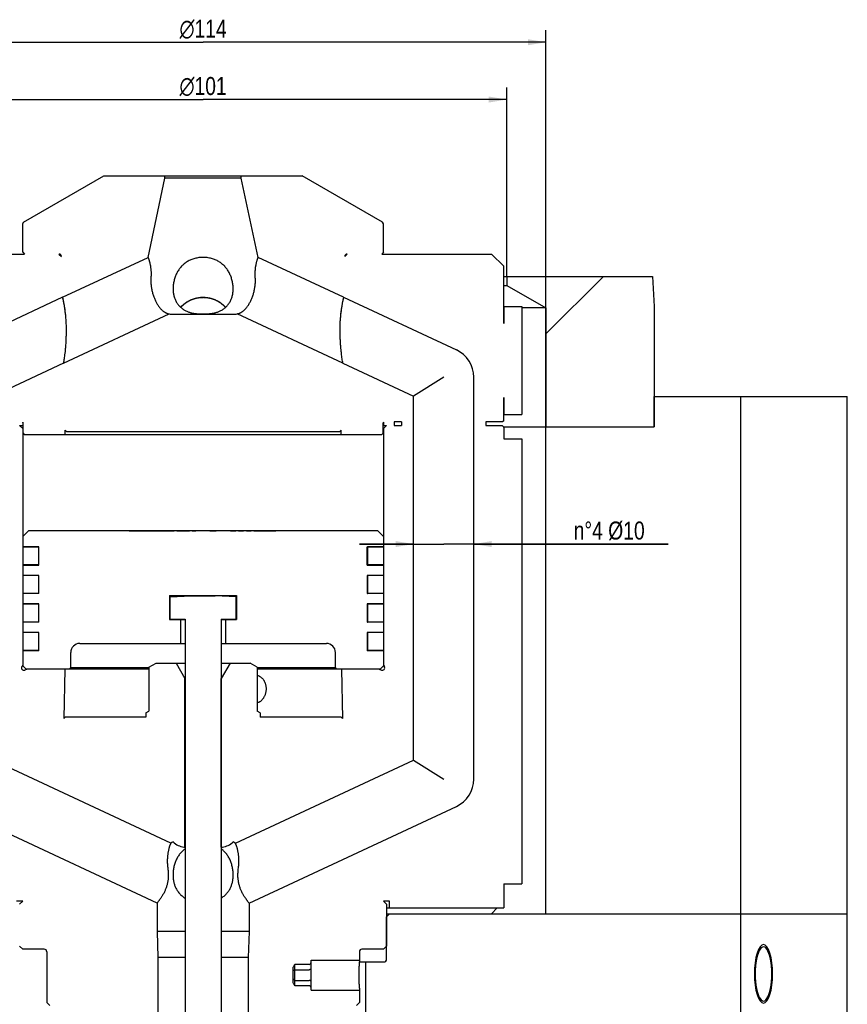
# Model space of a CAD drawing. Extents: x 0 to 1189, y 0 to 841.
# Tile 59 of 84: x 343 to 481, y 527 to 690. Entities that reach past the tile are written whole.
import ezdxf

# ---------------------------------------------------------------- set-up
doc = ezdxf.new("R2010")
doc.units = 0
doc.header["$LTSCALE"] = 65.395
doc.layers.get('0').update_dxf_attribs({"linetype": 'CONTINUOUS'})
for name, color, linetype in [('MG46101_3B_G_55_R000_JG_BL13', 7, 'CONTINUOUS'), ('MG46_3B_AC_WEB_BL12', 7, 'CONTINUOUS'), ('MG46_3B_PPU_WEB_BL11', 7, 'CONTINUOUS'), ('MG46_3B_PSUP_WEB_BL14', 7, 'CONTINUOUS')]:
    doc.layers.add(name, color=color, linetype=linetype)
doc.styles.get("Standard").update_dxf_attribs({"font": 'txt', "width": 0.8})
doc.styles.add('TEXTSTYLE_1', font='gdt', dxfattribs={"width": 0.8})
doc.dimstyles.new('DIMSTYLE_2', dxfattribs={"dimtxt": 3, "dimasz": 3, "dimexe": 2, "dimexo": 0, "dimgap": 0.75, "dimtad": 1, "dimtxsty": 'STANDARD', "dimblk": '_ARROW_FILLED', "dimblk1": '_ARROW_FILLED', "dimblk2": '_ARROW_FILLED', "dimcen": 0.09, "dimazin": 3, "dimtp": 0.3, "dimtm": 0.3, "dimtfac": 1, "dimtofl": 0, "dimtmove": 0, "dimatfit": 3, "dimtolj": 1})
doc.dimstyles.new('DIMSTYLE_4', dxfattribs={"dimtxt": 3, "dimasz": 3, "dimexe": 2, "dimexo": 0, "dimgap": 0.75, "dimtad": 1, "dimtxsty": 'STANDARD', "dimblk": '_ARROW_FILLED', "dimblk1": '_ARROW_FILLED', "dimblk2": '_ARROW_FILLED', "dimcen": 0.09, "dimazin": 3, "dimtp": 0.2, "dimtm": 0.2, "dimtfac": 1, "dimtofl": 0, "dimtmove": 0, "dimatfit": 3, "dimtolj": 1})

# ---------------------------------------------------------------- blocks, each defined once
blk = doc.blocks.new('_ARROW_FILLED')
at = {"color": 0, "linetype": 'BYBLOCK'}
blk.add_solid([(0, 0), (-1, 0.167), (-1, -0.167)], dxfattribs=at)
blk = doc.blocks.new('*D3')
at = {"color": 2, "linetype": 'CONTINUOUS'}
for p, q in [((316.9, 622.65), (316.9, 688.58)), ((430.9, 622.65), (430.9, 688.58)), ((316.9, 686.58), (373.9, 686.58)), ((430.9, 686.58), (373.9, 686.58))]:
    blk.add_line(p, q, dxfattribs=at)
at = {"color": 2, "linetype": 'CONTINUOUS', "xscale": 3, "yscale": 3, "zscale": 3, "rotation": 180}
blk.add_blockref('_ARROW_FILLED', (316.9, 686.58), dxfattribs=at)
at = {"color": 2, "linetype": 'CONTINUOUS', "xscale": 3, "yscale": 3, "zscale": 3}
blk.add_blockref('_ARROW_FILLED', (430.9, 686.58), dxfattribs=at)
at = {"color": 2, "linetype": 'CONTINUOUS', "insert": (373.9, 690.33), "char_height": 3, "width": 14.6786, "attachment_point": 2, "style": 'TEXTSTYLE_1'}
blk.add_mtext('{\\Fgdt;n}\\Ftxt;114', dxfattribs=at)
blk = doc.blocks.new('*D6')
at = {"color": 2, "linetype": 'CONTINUOUS'}
for p, q in [((323.4, 647.65), (323.4, 679.05)), ((424.4, 647.65), (424.4, 679.05)), ((323.4, 677.05), (373.9, 677.05)), ((424.4, 677.05), (373.9, 677.05))]:
    blk.add_line(p, q, dxfattribs=at)
at = {"color": 2, "linetype": 'CONTINUOUS', "xscale": 3, "yscale": 3, "zscale": 3, "rotation": 180}
blk.add_blockref('_ARROW_FILLED', (323.4, 677.05), dxfattribs=at)
at = {"color": 2, "linetype": 'CONTINUOUS', "xscale": 3, "yscale": 3, "zscale": 3}
blk.add_blockref('_ARROW_FILLED', (424.4, 677.05), dxfattribs=at)
at = {"color": 2, "linetype": 'CONTINUOUS', "insert": (373.9, 680.8), "char_height": 3, "width": 14.6786, "attachment_point": 2, "style": 'TEXTSTYLE_1'}
blk.add_mtext('{\\Fgdt;n}\\Ftxt;101', dxfattribs=at)
blk = doc.blocks.new('*D22')
at = {"color": 2, "linetype": 'CONTINUOUS'}
for p, q in [((408.9, 603.13), (399.9, 603.13)), ((399.9, 603.13), (413.9, 603.13)), ((451.24, 603.13), (413.9, 603.13)), ((418.9, 603.13), (451.24, 603.13))]:
    blk.add_line(p, q, dxfattribs=at)
at = {"color": 2, "linetype": 'CONTINUOUS', "xscale": 3, "yscale": 3, "zscale": 3}
blk.add_blockref('_ARROW_FILLED', (408.9, 603.13), dxfattribs=at)
at = {"color": 2, "linetype": 'CONTINUOUS', "xscale": 3, "yscale": 3, "zscale": 3, "rotation": 180}
blk.add_blockref('_ARROW_FILLED', (418.9, 603.13), dxfattribs=at)
at = {"color": 2, "linetype": 'CONTINUOUS', "insert": (435.51, 606.88), "char_height": 3, "width": 23.5929, "attachment_point": 1}
blk.add_mtext('n°4 Ø10', dxfattribs=at)
blk = doc.blocks.new('MG46_3B_PPU_WEB_BL11', base_point=(604.15, 524.71))
at = {"layer": 'MG46_3B_PPU_WEB_BL11', "color": 7, "linetype": 'CONTINUOUS'}
for p, q in [((404.4, 541.65), (481.01, 541.65)), ((404.4, 541.15), (404.91, 541.65)), ((404.4, 534.15), (404.4, 541.15)), ((463.28, 522.65), (463.28, 541.65)), ((481.01, 440.65), (481.01, 541.65)), ((399.88, 533.65), (403.9, 533.65)), ((400.9, 533.65), (400.9, 522.15))]:
    blk.add_line(p, q, dxfattribs=at)
at = {"layer": 'MG46_3B_PPU_WEB_BL11', "color": 2, "linetype": 'CONTINUOUS'}
for points in [[(468.58, 531.65), (468.55, 532.6), (468.46, 533.51), (468.33, 534.35), (468.14, 535.09), (467.91, 535.7), (467.65, 536.14), (467.37, 536.42), (467.07, 536.52), (466.78, 536.43), (466.5, 536.15), (466.24, 535.71), (466.01, 535.09), (465.82, 534.36), (465.69, 533.52), (465.6, 532.62), (465.57, 531.65)], [(465.57, 531.65), (465.6, 530.71), (465.68, 529.8), (465.82, 528.96), (466.01, 528.21), (466.24, 527.61), (466.5, 527.16), (466.78, 526.89), (467.07, 526.79), (467.37, 526.88), (467.65, 527.16), (467.91, 527.6), (468.14, 528.21), (468.32, 528.95), (468.46, 529.78), (468.55, 530.69), (468.58, 531.65)]]:
    blk.add_lwpolyline(points, dxfattribs=at)
at = {"layer": 'MG46_3B_PPU_WEB_BL11', "color": 7, "linetype": 'CONTINUOUS'}
for points in [[(467.07, 536.15), (466.88, 536.11), (466.68, 535.97), (466.5, 535.75), (466.32, 535.44), (466.16, 535.06), (466.02, 534.6), (465.9, 534.09), (465.81, 533.52), (465.74, 532.92), (465.7, 532.3), (465.68, 531.65)], [(468.46, 531.65), (468.45, 532.3), (468.41, 532.92), (468.34, 533.52), (468.24, 534.09), (468.12, 534.6), (467.98, 535.06), (467.82, 535.44), (467.65, 535.75), (467.46, 535.97), (467.27, 536.11), (467.07, 536.15)], [(465.68, 531.65), (465.7, 531.01), (465.74, 530.39), (465.81, 529.79), (465.9, 529.22), (466.02, 528.71), (466.16, 528.25), (466.32, 527.87), (466.5, 527.56), (466.68, 527.34), (466.88, 527.2), (467.07, 527.15)], [(467.07, 527.15), (467.27, 527.2), (467.46, 527.34), (467.65, 527.56), (467.82, 527.87), (467.98, 528.25), (468.12, 528.71), (468.24, 529.22), (468.34, 529.79), (468.41, 530.39), (468.45, 531.01), (468.46, 531.65)]]:
    blk.add_lwpolyline(points, dxfattribs=at)
blk.add_arc((403.9, 534.15), 0.5, 270, 360, dxfattribs=at)
blk = doc.blocks.new('MG46_3B_AC_WEB_BL12', base_point=(604.05, 493.06))
at = {"layer": 'MG46_3B_AC_WEB_BL12', "color": 7, "linetype": 'CONTINUOUS'}
for p, q in [((423.88, 647.65), (448.64, 647.65)), ((424.4, 647.65), (424.4, 646.15)), ((448.64, 647.65), (448.9, 642.65)), ((423.88, 646.15), (424.4, 646.15)), ((424.4, 646.15), (430.9, 642.4)), ((430.76, 642.4), (426.9, 642.4)), ((430.9, 642.4), (430.9, 622.65)), ((448.9, 642.65), (448.9, 622.65)), ((423.8, 622.65), (448.9, 622.65))]:
    blk.add_line(p, q, dxfattribs=at)
at = {"layer": 'MG46_3B_AC_WEB_BL12', "color": 2, "linetype": 'CONTINUOUS'}
blk.add_line((440.45, 647.65), (430.9, 638.11), dxfattribs=at)
blk = doc.blocks.new('MG46101_3B_G_55_R000_JG_BL13', base_point=(605.63, 512.66))
at = {"layer": 'MG46101_3B_G_55_R000_JG_BL13', "color": 7, "linetype": 'CONTINUOUS'}
for p, q in [((344.05, 656.64), (357.41, 664.35)), ((357.41, 664.35), (390.39, 664.35)), ((364.76, 650.81), (367.55, 663.95)), ((367.55, 663.95), (367.55, 664.35)), ((380.25, 663.95), (367.55, 663.95)), ((380.25, 663.95), (380.25, 664.35)), ((383.05, 650.81), (380.25, 663.95)), ((403.75, 656.64), (390.39, 664.35)), ((343.9, 656.38), (344.05, 656.64)), ((403.9, 656.38), (403.75, 656.64)), ((343.9, 651.65), (343.9, 656.38)), ((403.9, 651.65), (403.9, 656.38)), ((343.9, 651.65), (344.2, 651.35)), ((403.9, 651.65), (403.6, 651.35)), ((325.93, 651.35), (344.2, 651.35)), ((349.93, 651.35), (350.36, 650.93)), ((349.93, 651.35), (349.96, 651.35)), ((350.36, 650.93), (350.36, 650.96)), ((350.55, 644.18), (364.76, 650.81)), ((364.76, 650.8), (364.78, 650.76)), ((383, 650.67), (383.02, 650.74)), ((383.05, 650.8), (383.05, 650.81)), ((397.25, 644.18), (383.05, 650.81)), ((397.88, 651.35), (397.44, 650.93)), ((397.44, 650.93), (397.44, 650.96)), ((397.84, 651.35), (397.88, 651.35)), ((403.6, 651.35), (421.88, 651.35)), ((423.88, 649.35), (421.88, 651.35)), ((423.88, 639.81), (423.88, 649.35)), ((350.55, 644.17), (331.79, 635.41)), ((350.55, 644.17), (350.55, 644.18)), ((350.58, 644.06), (350.55, 644.16)), ((350.61, 643.93), (350.58, 644.07)), ((350.6, 643.95), (350.58, 644.06)), ((350.63, 643.84), (350.6, 643.95)), ((350.64, 643.81), (350.61, 643.93)), ((350.65, 643.73), (350.63, 643.84)), ((350.67, 643.66), (350.64, 643.81)), ((350.68, 643.61), (350.65, 643.73)), ((350.71, 643.49), (350.67, 643.66)), ((350.7, 643.5), (350.68, 643.61)), ((350.72, 643.38), (350.7, 643.5)), ((397.12, 643.58), (397.08, 643.39)), ((397.1, 643.47), (397.08, 643.35)), ((397.12, 643.58), (397.1, 643.47)), ((397.15, 643.73), (397.12, 643.58)), ((397.15, 643.71), (397.12, 643.58)), ((397.18, 643.87), (397.15, 643.73)), ((397.17, 643.82), (397.15, 643.71)), ((397.2, 643.93), (397.17, 643.82)), ((397.21, 643.98), (397.18, 643.87)), ((397.22, 644.05), (397.2, 643.93)), ((397.23, 644.07), (397.21, 643.98)), ((397.25, 644.17), (397.22, 644.05)), ((397.25, 644.17), (397.25, 644.18)), ((397.25, 644.17), (416.02, 635.41)), ((350.75, 643.26), (350.72, 643.38)), ((350.77, 643.12), (350.75, 643.26)), ((350.79, 643.02), (350.77, 643.12)), ((350.81, 642.9), (350.79, 643.02)), ((350.83, 642.79), (350.81, 642.9)), ((350.85, 642.67), (350.83, 642.79)), ((350.87, 642.54), (350.85, 642.67)), ((350.89, 642.41), (350.87, 642.54)), ((350.91, 642.28), (350.89, 642.41)), ((350.94, 642.14), (350.91, 642.28)), ((350.96, 642), (350.94, 642.14)), ((350.97, 641.85), (350.96, 642)), ((350.99, 641.71), (350.97, 641.85)), ((396.84, 641.95), (396.82, 641.81)), ((396.86, 642.09), (396.84, 641.95)), ((396.88, 642.23), (396.86, 642.09)), ((396.9, 642.37), (396.88, 642.23)), ((396.93, 642.5), (396.9, 642.37)), ((396.95, 642.63), (396.93, 642.5)), ((396.97, 642.75), (396.95, 642.63)), ((396.99, 642.87), (396.97, 642.75)), ((397.01, 642.98), (396.99, 642.87)), ((397.03, 643.09), (397.01, 642.98)), ((397.05, 643.22), (397.03, 643.09)), ((397.08, 643.39), (397.04, 643.19)), ((397.08, 643.35), (397.05, 643.22)), ((423.88, 642.65), (426.9, 642.65)), ((423.9, 642.65), (423.9, 639.81)), ((426.9, 642.65), (426.9, 624.65)), ((350.67, 633.2), (368.25, 641.4)), ((351.01, 641.55), (350.99, 641.71)), ((351.05, 641.18), (351.04, 641.34)), ((351.07, 641.07), (351.05, 641.18)), ((351.08, 640.96), (351.07, 641.07)), ((351.09, 640.79), (351.08, 640.9)), ((351.1, 640.68), (351.09, 640.87)), ((351.12, 640.5), (351.1, 640.7)), ((351.13, 640.27), (351.12, 640.51)), ((351.14, 640.09), (351.13, 640.33)), ((368.25, 641.4), (368.25, 641.4)), ((368.9, 641.35), (378.9, 641.35)), ((397.13, 633.2), (379.56, 641.4)), ((396.71, 640.73), (396.7, 640.62)), ((396.73, 640.96), (396.72, 640.85)), ((396.74, 641.07), (396.73, 640.96)), ((396.75, 641.18), (396.74, 641.07)), ((396.77, 641.34), (396.75, 641.18)), ((396.79, 641.5), (396.77, 641.34)), ((396.81, 641.65), (396.79, 641.5)), ((396.82, 641.81), (396.81, 641.65)), ((351.19, 638.95), (351.11, 638.92)), ((351.16, 639.9), (351.14, 640.14)), ((351.16, 639.72), (351.15, 639.95)), ((351.17, 639.53), (351.16, 639.75)), ((351.18, 639.34), (351.17, 639.56)), ((351.18, 639.4), (351.17, 639.53)), ((351.19, 639.15), (351.18, 639.36)), ((351.19, 638.95), (351.19, 639.16)), ((396.63, 639.4), (396.62, 639.28)), ((396.62, 639.16), (396.62, 638.95)), ((396.69, 638.92), (396.62, 638.95)), ((396.64, 639.75), (396.63, 639.53)), ((396.65, 639.96), (396.64, 639.75)), ((396.64, 639.78), (396.64, 639.65)), ((396.66, 640.15), (396.65, 639.95)), ((423.9, 639.81), (423.88, 639.81)), ((350.76, 633.79), (350.73, 633.57)), ((350.79, 633.96), (350.76, 633.79)), ((350.81, 634.15), (350.79, 633.96)), ((350.84, 634.37), (350.81, 634.15)), ((350.87, 634.61), (350.84, 634.37)), ((350.9, 634.87), (350.87, 634.61)), ((350.94, 635.15), (350.9, 634.87)), ((396.96, 634.37), (396.93, 634.61)), ((396.99, 634.15), (396.96, 634.37)), ((397.02, 633.96), (396.99, 634.15)), ((397.04, 633.79), (397.02, 633.96)), ((397.08, 633.57), (397.04, 633.79)), ((350.67, 633.19), (338.9, 627.7)), ((350.7, 633.37), (350.67, 633.2)), ((350.67, 633.19), (350.67, 633.2)), ((350.73, 633.57), (350.7, 633.37)), ((397.11, 633.37), (397.08, 633.57)), ((397.13, 633.21), (397.11, 633.37)), ((397.13, 633.19), (397.13, 633.2)), ((397.13, 633.19), (408.9, 627.7)), ((413.9, 630.88), (408.9, 627.7)), ((418.9, 564.04), (418.9, 630.88)), ((408.9, 567.22), (408.9, 627.7)), ((423.88, 623.65), (423.88, 627.5)), ((423.88, 627.5), (423.9, 627.5)), ((423.9, 627.5), (423.9, 624.65)), ((423.88, 624.65), (426.9, 624.65)), ((343.4, 622.85), (343.9, 622.35)), ((343.4, 622.85), (343.97, 622.85)), ((343.9, 623.41), (343.9, 622.85)), ((343.9, 622.35), (343.9, 582.99)), ((343.9, 622.35), (343.97, 622.35)), ((343.97, 621.55), (343.97, 623.25)), ((403.83, 621.55), (403.83, 623.25)), ((403.83, 622.85), (404.4, 622.85)), ((403.83, 622.35), (403.9, 622.35)), ((403.9, 623.41), (403.9, 622.85)), ((404.4, 622.85), (403.9, 622.35)), ((403.9, 622.35), (403.9, 582.99)), ((405.65, 623.45), (405.65, 622.85)), ((406.9, 623.45), (405.65, 623.45)), ((405.65, 622.85), (406.9, 622.85)), ((406.9, 623.45), (406.9, 622.85)), ((420.9, 623.45), (420.9, 622.85)), ((423.68, 623.45), (420.9, 623.45)), ((420.9, 622.85), (423.6, 622.85)), ((423.9, 622.55), (423.6, 622.85)), ((423.88, 623.65), (423.68, 623.45)), ((423.9, 622.55), (423.9, 620.65)), ((343.97, 621.55), (344.17, 621.35)), ((344.17, 621.35), (403.63, 621.35)), ((350.95, 621.35), (350.94, 622.08)), ((350.94, 622.08), (351.17, 621.85)), ((351.17, 621.85), (396.64, 621.85)), ((396.87, 622.08), (396.64, 621.85)), ((396.85, 621.35), (396.87, 622.08)), ((403.83, 621.55), (403.63, 621.35)), ((423.9, 620.65), (426.9, 620.65)), ((426.9, 620.65), (426.9, 546.65)), ((344.91, 605.4), (343.91, 604.4)), ((343.91, 604.4), (343.91, 602.67)), ((344.91, 605.4), (402.89, 605.4)), ((361.61, 605.4), (361.61, 605.35)), ((361.61, 605.35), (369.09, 605.35)), ((367.78, 605.4), (367.78, 605.35)), ((369.09, 605.35), (369.09, 605.4)), ((369.54, 605.35), (369.54, 605.4)), ((369.54, 605.35), (371.64, 605.35)), ((369.63, 605.4), (369.63, 605.35)), ((369.75, 605.4), (369.75, 605.35)), ((369.93, 605.4), (369.93, 605.35)), ((370.18, 605.4), (370.18, 605.35)), ((370.49, 605.4), (370.49, 605.35)), ((371.09, 605.4), (371.09, 605.35)), ((371.38, 605.4), (371.38, 605.35)), ((371.58, 605.4), (371.58, 605.35)), ((371.64, 605.35), (371.64, 605.4)), ((372.09, 605.35), (372.09, 605.4)), ((372.09, 605.35), (372.69, 605.35)), ((372.18, 605.4), (372.18, 605.35)), ((372.69, 605.35), (372.69, 605.4)), ((375.01, 605.35), (375.01, 605.4)), ((375.01, 605.35), (376.06, 605.35)), ((375.18, 605.4), (375.18, 605.35)), ((375.45, 605.4), (375.45, 605.35)), ((375.56, 605.4), (375.56, 605.35)), ((375.61, 605.4), (375.61, 605.35)), ((376.06, 605.35), (376.06, 605.4)), ((378.46, 605.35), (378.46, 605.4)), ((378.46, 605.35), (379.36, 605.35)), ((378.52, 605.4), (378.52, 605.35)), ((378.97, 605.4), (378.97, 605.35)), ((379.04, 605.4), (379.04, 605.35)), ((379.36, 605.35), (379.36, 605.4)), ((379.81, 605.35), (379.81, 605.4)), ((379.81, 605.35), (380.61, 605.35)), ((380.02, 605.4), (380.02, 605.35)), ((380.61, 605.35), (380.61, 605.4)), ((381.14, 605.35), (381.14, 605.4)), ((381.14, 605.35), (381.91, 605.35)), ((381.91, 605.35), (381.91, 605.4)), ((382.36, 605.35), (382.36, 605.4)), ((382.36, 605.35), (386, 605.35)), ((382.64, 605.4), (382.64, 605.35)), ((386, 605.35), (386, 605.4)), ((402.89, 605.4), (403.89, 604.4)), ((403.89, 604.4), (403.89, 602.67)), ((343.91, 602.67), (346.6, 602.67)), ((343.91, 602.65), (343.91, 599.66)), ((346.6, 602.65), (343.91, 602.65)), ((346.56, 602.65), (346.56, 599.66)), ((346.6, 599.64), (346.6, 602.67)), ((401.2, 599.64), (401.2, 602.67)), ((401.2, 602.67), (403.89, 602.67)), ((401.2, 602.65), (401.23, 602.65)), ((401.24, 602.65), (401.24, 599.66)), ((403.89, 602.65), (401.24, 602.65)), ((403.89, 602.65), (403.89, 599.66)), ((346.6, 599.66), (343.91, 599.66)), ((343.91, 599.64), (343.91, 597.92)), ((343.91, 599.64), (346.6, 599.64)), ((401.2, 599.66), (401.23, 599.66)), ((401.2, 599.64), (403.89, 599.64)), ((403.89, 599.66), (401.24, 599.66)), ((403.89, 599.64), (403.89, 597.92)), ((346.6, 597.92), (343.91, 597.92)), ((343.91, 597.9), (343.91, 594.91)), ((346.6, 597.9), (343.91, 597.9)), ((346.56, 597.9), (346.56, 594.91)), ((346.6, 594.89), (346.6, 597.92)), ((401.2, 597.92), (401.2, 594.89)), ((403.89, 597.92), (401.2, 597.92)), ((401.2, 597.9), (401.23, 597.9)), ((401.24, 597.9), (401.24, 594.91)), ((403.89, 597.9), (401.24, 597.9)), ((403.89, 597.9), (403.89, 594.91)), ((346.6, 594.91), (343.91, 594.91)), ((343.91, 594.89), (343.91, 593.17)), ((346.6, 594.89), (343.91, 594.89)), ((368.34, 594.6), (368.34, 590.6)), ((368.34, 594.6), (379.47, 594.6)), ((368.4, 594.37), (371.9, 594.55)), ((368.4, 590.65), (368.4, 594.37)), ((371.9, 594.55), (375.9, 594.55)), ((379.4, 594.37), (375.9, 594.55)), ((379.4, 590.65), (379.4, 594.37)), ((379.47, 594.6), (379.47, 590.6)), ((401.2, 594.91), (401.23, 594.91)), ((403.89, 594.89), (401.2, 594.89)), ((403.89, 594.91), (401.24, 594.91)), ((403.89, 594.89), (403.89, 593.17)), ((346.6, 593.17), (343.91, 593.17)), ((343.91, 593.15), (343.91, 590.16)), ((346.6, 593.15), (343.91, 593.15)), ((346.56, 593.15), (346.56, 590.16)), ((346.6, 590.14), (346.6, 593.17)), ((401.2, 593.17), (401.2, 590.14)), ((403.89, 593.17), (401.2, 593.17)), ((401.2, 593.15), (401.23, 593.15)), ((401.24, 593.15), (401.24, 590.16)), ((403.89, 593.15), (401.24, 593.15)), ((403.89, 593.15), (403.89, 590.16)), ((346.6, 590.16), (343.91, 590.16)), ((343.91, 590.14), (343.91, 588.42)), ((346.6, 590.14), (343.91, 590.14)), ((368.34, 590.6), (370.9, 590.6)), ((368.4, 590.65), (370.9, 590.65)), ((370.15, 590.6), (370.15, 586.6)), ((370.9, 590.65), (370.9, 474.55)), ((376.9, 590.65), (376.9, 474.55)), ((376.9, 590.65), (379.4, 590.65)), ((376.9, 590.6), (379.47, 590.6)), ((377.65, 590.6), (377.65, 586.6)), ((401.2, 590.16), (401.23, 590.16)), ((403.89, 590.14), (401.2, 590.14)), ((403.89, 590.16), (401.24, 590.16)), ((403.89, 590.14), (403.89, 588.42)), ((346.6, 588.42), (343.91, 588.42)), ((343.91, 588.4), (343.91, 585.41)), ((346.6, 588.4), (343.91, 588.4)), ((346.56, 588.4), (346.56, 585.41)), ((346.6, 585.39), (346.6, 588.42)), ((401.2, 588.42), (401.2, 585.39)), ((403.89, 588.42), (401.2, 588.42)), ((401.2, 588.4), (401.23, 588.4)), ((401.24, 588.4), (401.24, 585.41)), ((403.89, 588.4), (401.24, 588.4)), ((403.89, 588.4), (403.89, 585.41)), ((353.4, 586.6), (370.9, 586.6)), ((376.9, 586.6), (394.4, 586.6)), ((346.6, 585.41), (343.91, 585.41)), ((343.91, 585.39), (343.91, 582.9)), ((346.6, 585.39), (343.91, 585.39)), ((351.9, 582.6), (351.9, 585.1)), ((395.9, 582.6), (395.9, 585.1)), ((401.2, 585.41), (401.23, 585.41)), ((403.89, 585.39), (401.2, 585.39)), ((403.89, 585.41), (401.24, 585.41)), ((403.89, 585.39), (403.89, 582.9)), ((343.9, 582.99), (343.76, 582.77)), ((343.91, 582.9), (344.41, 582.4)), ((364.9, 582.66), (366.1, 583.35)), ((366.1, 583.35), (370.9, 583.35)), ((369.4, 583.35), (370.88, 580.8)), ((376.9, 583.35), (381.7, 583.35)), ((378.4, 583.35), (376.93, 580.8)), ((382.9, 582.66), (381.7, 583.35)), ((403.89, 582.9), (403.39, 582.4)), ((403.9, 582.99), (404.04, 582.77)), ((344.66, 582.35), (344.26, 582.19)), ((344.41, 582.4), (364.9, 582.4)), ((364.9, 582.35), (344.66, 582.35)), ((350.89, 582.35), (350.74, 574.13)), ((351.7, 582.4), (351.9, 582.6)), ((351.9, 582.6), (364.9, 582.6)), ((364.9, 582.66), (364.9, 575.35)), ((382.9, 582.66), (382.9, 575.35)), ((382.9, 582.6), (395.9, 582.6)), ((382.9, 582.4), (403.39, 582.4)), ((403.15, 582.35), (382.9, 582.35)), ((396.1, 582.4), (395.9, 582.6)), ((396.92, 582.35), (397.06, 574.13)), ((403.15, 582.35), (403.55, 582.19)), ((370.88, 552.75), (370.88, 580.8)), ((370.9, 580.8), (370.88, 580.8)), ((376.93, 580.8), (376.9, 580.8)), ((376.93, 552.75), (376.93, 580.8)), ((364.4, 575.07), (364.9, 575.35)), ((364.4, 575.07), (364.4, 574.35)), ((383.4, 575.07), (382.9, 575.35)), ((383.4, 575.07), (383.4, 574.35)), ((350.74, 574.13), (350.97, 574.35)), ((364.4, 574.35), (350.97, 574.35)), ((396.83, 574.35), (383.4, 574.35)), ((397.06, 574.13), (396.83, 574.35)), ((368.54, 553.4), (338.9, 567.22)), ((379.27, 553.4), (408.9, 567.22)), ((408.9, 567.22), (413.9, 564.04)), ((366.25, 543.43), (331.79, 559.51)), ((381.55, 543.43), (416.02, 559.51)), ((368.9, 553.62), (368.9, 553.59)), ((378.9, 553.62), (378.9, 553.59)), ((370.7, 552.75), (370.9, 552.75)), ((376.9, 552.75), (377.1, 552.75)), ((379.27, 553.39), (379.27, 553.4)), ((379.28, 553.37), (379.27, 553.39)), ((423.9, 546.65), (426.9, 546.65)), ((423.9, 546.65), (423.9, 542.65)), ((343.9, 543.75), (342.9, 543.75)), ((343.4, 543.25), (343.9, 543.75)), ((366.39, 543.6), (366.34, 543.54)), ((366.45, 543.69), (366.39, 543.6)), ((381.47, 543.54), (381.42, 543.6)), ((404.9, 543.75), (403.9, 543.75)), ((404.4, 543.25), (403.9, 543.75)), ((404.9, 542.65), (404.9, 543.75)), ((366.3, 543.49), (366.25, 543.43)), ((366.25, 543.43), (366.25, 538.7)), ((366.34, 543.54), (366.3, 543.49)), ((381.51, 543.49), (381.47, 543.54)), ((381.55, 543.43), (381.55, 538.7)), ((404.4, 543.25), (404.4, 536.25)), ((404.4, 542.65), (423.9, 542.65)), ((421.83, 541.65), (422.81, 542.65)), ((370.9, 538.7), (366.25, 538.7)), ((366.25, 538.7), (366.4, 534.4)), ((381.55, 538.7), (376.9, 538.7)), ((381.55, 538.7), (381.4, 534.4)), ((343.4, 536.25), (343.9, 535.75)), ((347.5, 535.75), (343.9, 535.75)), ((403.9, 535.75), (400.3, 535.75)), ((404.4, 536.25), (403.9, 535.75)), ((347.9, 535.35), (347.9, 526.9)), ((370.9, 534.4), (366.4, 534.4)), ((366.4, 534.4), (366.4, 499.65)), ((381.4, 534.4), (376.9, 534.4)), ((381.4, 534.4), (381.4, 499.65)), ((391.85, 533.95), (399.9, 533.95)), ((391.85, 528.95), (391.85, 533.95)), ((399.89, 533.86), (399.88, 533.73)), ((399.9, 533.95), (399.89, 533.86)), ((399.9, 535.35), (399.9, 533.95)), ((388.9, 530.16), (388.9, 532.75)), ((391.55, 533.23), (389.15, 533.23)), ((389.15, 529.68), (389.15, 533.23)), ((389.15, 532.34), (391.55, 532.34)), ((399.8, 532.32), (399.79, 532.13)), ((399.79, 532.13), (399.79, 531.94)), ((399.81, 532.67), (399.8, 532.5)), ((399.8, 532.5), (399.8, 532.32)), ((399.82, 532.84), (399.81, 532.67)), ((399.83, 533), (399.82, 532.84)), ((399.84, 533.15), (399.83, 533)), ((399.85, 533.29), (399.84, 533.15)), ((399.86, 533.42), (399.85, 533.29)), ((399.87, 533.59), (399.86, 533.42)), ((399.88, 533.73), (399.87, 533.59)), ((389.15, 530.57), (391.55, 530.57)), ((399.79, 531.94), (399.78, 531.75)), ((399.78, 531.75), (399.78, 531.55)), ((399.78, 531.55), (399.78, 531.36)), ((399.78, 531.36), (399.78, 531.16)), ((399.78, 531.16), (399.79, 530.97)), ((399.79, 530.97), (399.79, 530.78)), ((399.79, 530.78), (399.8, 530.59)), ((399.8, 530.59), (399.8, 530.41)), ((391.55, 529.68), (389.15, 529.68)), ((391.85, 528.95), (399.9, 528.95)), ((399.8, 530.41), (399.81, 530.23)), ((399.81, 530.23), (399.82, 530.07)), ((399.82, 530.07), (399.83, 529.91)), ((399.83, 529.91), (399.84, 529.76)), ((399.84, 529.76), (399.85, 529.62)), ((399.85, 529.62), (399.86, 529.49)), ((399.86, 529.49), (399.87, 529.38)), ((399.87, 529.38), (399.88, 529.23)), ((399.88, 529.23), (399.89, 529.08)), ((399.89, 529.08), (399.9, 528.95)), ((399.9, 528.95), (399.9, 526.9)), ((347.9, 526.9), (348.4, 526.4)), ((399.9, 526.9), (399.4, 526.4))]:
    blk.add_line(p, q, dxfattribs=at)
for points in [[(364.76, 650.81), (364.76, 650.8), (364.76, 650.8)], [(364.78, 650.76), (364.8, 650.7), (364.81, 650.67), (364.82, 650.62), (364.84, 650.58), (364.86, 650.52), (364.88, 650.46), (364.9, 650.4), (364.92, 650.33), (364.94, 650.26), (364.96, 650.18), (364.98, 650.1), (365, 650.02), (365.03, 649.93), (365.05, 649.83), (365.07, 649.74), (365.09, 649.64), (365.11, 649.53), (365.13, 649.43), (365.15, 649.32), (365.16, 649.2), (365.18, 649.09), (365.19, 648.97), (365.21, 648.84), (365.22, 648.72), (365.23, 648.59), (365.24, 648.45), (365.24, 648.31), (365.24, 648.17), (365.25, 648.03), (365.24, 647.87), (365.24, 647.72), (365.23, 647.56), (365.22, 647.39)], [(373.9, 650.81), (373.73, 650.8), (373.55, 650.8), (373.38, 650.78), (373.21, 650.76), (373.03, 650.74), (372.86, 650.7), (372.69, 650.67), (372.53, 650.62), (372.36, 650.58), (372.2, 650.52), (372.04, 650.46), (371.88, 650.4), (371.73, 650.33), (371.58, 650.26), (371.43, 650.18), (371.29, 650.1), (371.16, 650.01), (371.02, 649.93), (370.9, 649.83), (370.77, 649.74), (370.65, 649.64), (370.54, 649.53), (370.42, 649.43), (370.32, 649.32), (370.21, 649.2), (370.11, 649.09), (370.02, 648.97), (369.92, 648.84), (369.84, 648.72), (369.75, 648.58), (369.67, 648.45), (369.59, 648.31), (369.52, 648.17), (369.45, 648.02), (369.38, 647.87), (369.32, 647.72), (369.26, 647.56), (369.2, 647.39)], [(378.6, 647.39), (378.55, 647.56), (378.49, 647.72), (378.42, 647.87), (378.36, 648.02), (378.29, 648.17), (378.21, 648.31), (378.13, 648.45), (378.05, 648.58), (377.97, 648.72), (377.88, 648.84), (377.79, 648.97), (377.69, 649.09), (377.59, 649.2), (377.49, 649.32), (377.38, 649.43), (377.27, 649.53), (377.15, 649.64), (377.03, 649.74), (376.91, 649.83), (376.78, 649.93), (376.65, 650.01), (376.51, 650.1), (376.37, 650.18), (376.23, 650.26), (376.08, 650.33), (375.92, 650.4), (375.77, 650.46), (375.61, 650.52), (375.44, 650.58), (375.28, 650.62), (375.11, 650.67), (374.94, 650.7), (374.77, 650.74), (374.6, 650.76), (374.43, 650.78), (374.25, 650.8), (374.08, 650.8), (373.9, 650.81)], [(382.58, 647.39), (382.57, 647.56), (382.57, 647.72), (382.56, 647.87), (382.56, 648.02), (382.56, 648.17), (382.56, 648.31), (382.57, 648.45), (382.58, 648.58), (382.59, 648.72), (382.6, 648.84), (382.61, 648.97), (382.63, 649.09), (382.64, 649.2), (382.66, 649.32), (382.68, 649.43), (382.7, 649.53), (382.72, 649.64), (382.74, 649.74), (382.76, 649.83), (382.78, 649.93), (382.8, 650.01), (382.82, 650.1), (382.85, 650.18), (382.87, 650.26), (382.89, 650.33), (382.91, 650.4), (382.93, 650.46), (382.95, 650.52), (382.97, 650.58), (382.98, 650.62), (383, 650.67)], [(383.02, 650.74), (383.04, 650.78), (383.05, 650.8)], [(365.22, 647.39), (365.21, 647.23), (365.21, 647.06), (365.21, 646.9), (365.21, 646.74), (365.22, 646.57), (365.23, 646.41), (365.24, 646.25), (365.26, 646.09), (365.28, 645.93), (365.3, 645.77), (365.33, 645.61), (365.36, 645.45), (365.39, 645.3), (365.43, 645.15), (365.47, 645), (365.51, 644.85), (365.55, 644.7), (365.59, 644.55), (365.64, 644.41), (365.69, 644.27), (365.74, 644.13), (365.8, 644), (365.85, 643.86), (365.91, 643.73), (365.97, 643.6), (366.03, 643.48), (366.09, 643.35), (366.16, 643.23), (366.23, 643.11), (366.29, 643), (366.36, 642.89), (366.44, 642.78), (366.51, 642.68), (366.58, 642.57), (366.66, 642.48), (366.74, 642.38), (366.82, 642.29), (366.89, 642.21), (366.97, 642.13), (367.05, 642.06), (367.12, 641.99), (367.19, 641.93), (367.26, 641.87), (367.33, 641.82), (367.4, 641.77), (367.47, 641.73), (367.53, 641.69), (367.59, 641.65), (367.65, 641.62), (367.7, 641.59), (367.76, 641.57), (367.81, 641.54), (367.86, 641.52), (367.91, 641.5), (367.95, 641.49), (367.99, 641.47), (368.03, 641.46), (368.07, 641.45), (368.1, 641.44), (368.13, 641.43), (368.16, 641.42), (368.18, 641.42), (368.2, 641.41), (368.22, 641.41), (368.23, 641.4), (368.25, 641.4)], [(369.2, 647.39), (369.15, 647.23), (369.11, 647.06), (369.07, 646.9), (369.03, 646.73), (369, 646.56), (368.97, 646.4), (368.95, 646.24), (368.93, 646.07), (368.91, 645.91), (368.91, 645.75), (368.9, 645.59), (368.9, 645.56)], [(378.9, 645.56), (378.9, 645.59), (378.9, 645.75), (378.89, 645.91), (378.88, 646.07), (378.86, 646.23), (378.84, 646.4), (378.81, 646.56), (378.78, 646.73), (378.74, 646.9), (378.7, 647.06), (378.65, 647.23), (378.6, 647.39)], [(379.57, 641.4), (379.59, 641.41), (379.6, 641.41), (379.62, 641.41), (379.65, 641.42), (379.67, 641.43), (379.7, 641.44), (379.74, 641.45), (379.77, 641.46), (379.81, 641.47), (379.85, 641.48), (379.89, 641.5), (379.94, 641.52), (379.99, 641.54), (380.04, 641.56), (380.1, 641.59), (380.15, 641.62), (380.21, 641.65), (380.27, 641.69), (380.33, 641.73), (380.4, 641.77), (380.47, 641.82), (380.53, 641.87), (380.61, 641.92), (380.68, 641.99), (380.75, 642.05), (380.83, 642.13), (380.91, 642.21), (380.99, 642.29), (381.06, 642.38), (381.14, 642.47), (381.22, 642.57), (381.29, 642.67), (381.37, 642.78), (381.44, 642.88), (381.51, 642.99), (381.58, 643.11), (381.64, 643.23), (381.71, 643.35), (381.77, 643.47), (381.83, 643.6), (381.89, 643.73), (381.95, 643.86), (382.01, 643.99), (382.06, 644.13), (382.11, 644.27), (382.16, 644.41), (382.21, 644.55), (382.26, 644.69), (382.3, 644.84), (382.34, 644.99), (382.38, 645.14), (382.41, 645.3), (382.44, 645.45), (382.47, 645.61), (382.5, 645.76), (382.52, 645.92), (382.55, 646.08), (382.56, 646.24), (382.58, 646.41), (382.59, 646.57), (382.59, 646.73), (382.6, 646.9), (382.6, 647.06), (382.59, 647.23), (382.58, 647.39)], [(368.9, 645.56), (368.9, 645.44), (368.91, 645.28), (368.92, 645.13), (368.94, 644.97), (368.96, 644.82), (368.98, 644.68), (369.01, 644.53), (369.05, 644.39), (369.09, 644.24), (369.13, 644.1), (369.18, 643.97), (369.23, 643.83), (369.29, 643.7), (369.35, 643.57), (369.42, 643.44), (369.49, 643.32), (369.57, 643.2), (369.65, 643.08), (369.73, 642.97), (369.82, 642.86), (369.92, 642.75), (370.02, 642.64), (370.12, 642.54), (370.23, 642.45), (370.34, 642.35), (370.46, 642.27), (370.57, 642.18), (370.69, 642.11), (370.81, 642.03), (370.93, 641.97), (371.05, 641.91), (371.17, 641.85), (371.29, 641.8), (371.41, 641.75), (371.53, 641.71), (371.65, 641.67), (371.76, 641.64), (371.88, 641.61), (371.99, 641.58), (372.11, 641.55), (372.22, 641.53), (372.33, 641.51), (372.44, 641.49), (372.56, 641.48), (372.67, 641.46), (372.77, 641.45), (372.86, 641.44), (372.96, 641.43), (373.04, 641.43), (373.13, 641.42), (373.21, 641.42), (373.3, 641.41), (373.38, 641.41), (373.47, 641.41), (373.55, 641.4), (373.64, 641.4), (373.73, 641.4), (373.82, 641.4), (373.9, 641.4)], [(373.9, 641.4), (373.99, 641.4), (374.08, 641.4), (374.16, 641.4), (374.25, 641.4), (374.34, 641.41), (374.42, 641.41), (374.51, 641.41), (374.59, 641.42), (374.68, 641.42), (374.76, 641.43), (374.85, 641.43), (374.94, 641.44), (375.04, 641.45), (375.14, 641.46), (375.25, 641.48), (375.36, 641.49), (375.47, 641.51), (375.59, 641.53), (375.7, 641.55), (375.81, 641.58), (375.93, 641.61), (376.04, 641.64), (376.16, 641.67), (376.28, 641.71), (376.39, 641.75), (376.51, 641.8), (376.63, 641.85), (376.75, 641.9), (376.87, 641.97), (376.99, 642.03), (377.11, 642.1), (377.23, 642.18), (377.35, 642.26), (377.46, 642.35), (377.57, 642.44), (377.68, 642.54), (377.78, 642.64), (377.88, 642.75), (377.98, 642.85), (378.07, 642.96), (378.15, 643.08), (378.23, 643.2), (378.31, 643.32), (378.38, 643.44), (378.45, 643.57), (378.51, 643.7), (378.57, 643.83), (378.62, 643.96), (378.67, 644.1), (378.72, 644.24), (378.76, 644.38), (378.79, 644.53), (378.82, 644.67), (378.85, 644.82), (378.87, 644.97), (378.88, 645.12), (378.89, 645.28), (378.9, 645.43), (378.9, 645.56)], [(351.09, 640.87), (351.07, 641.05), (351.05, 641.22), (351.03, 641.39), (351.01, 641.56), (350.99, 641.72), (350.97, 641.87), (350.95, 642.02), (350.93, 642.17), (350.91, 642.32), (350.89, 642.46), (350.87, 642.59), (350.85, 642.72), (350.83, 642.85), (350.8, 642.97), (350.78, 643.08), (350.76, 643.19), (350.74, 643.29), (350.71, 643.49)], [(370.17, 642.5), (370.26, 642.59), (370.38, 642.72), (370.51, 642.85), (370.64, 642.97), (370.78, 643.08), (370.92, 643.19), (371.06, 643.29), (371.21, 643.39), (371.36, 643.49), (371.51, 643.58), (371.67, 643.66), (371.83, 643.73), (372, 643.81), (372.16, 643.87), (372.33, 643.93), (372.5, 643.98), (372.67, 644.03), (372.84, 644.07), (373.02, 644.1), (373.19, 644.13), (373.37, 644.16), (373.55, 644.17), (373.72, 644.18), (373.9, 644.18)], [(370.18, 642.49), (370.19, 642.5), (370.23, 642.54), (370.27, 642.58), (370.31, 642.63), (370.35, 642.67), (370.39, 642.71), (370.43, 642.75), (370.47, 642.79), (370.51, 642.83), (370.55, 642.87), (370.59, 642.9), (370.64, 642.94), (370.68, 642.98), (370.72, 643.02), (370.77, 643.05), (370.81, 643.09), (370.85, 643.12), (370.9, 643.16), (370.94, 643.19), (370.99, 643.22), (371.04, 643.26), (371.08, 643.29), (371.13, 643.32), (371.18, 643.35), (371.22, 643.38), (371.27, 643.41), (371.32, 643.44), (371.37, 643.47), (371.42, 643.5), (371.47, 643.53), (371.51, 643.56), (371.56, 643.58), (371.61, 643.61), (371.66, 643.64), (371.72, 643.66), (371.77, 643.69), (371.82, 643.71), (371.87, 643.73), (371.92, 643.76), (371.97, 643.78), (372.02, 643.8), (372.08, 643.82), (372.13, 643.84), (372.18, 643.86), (372.24, 643.88), (372.29, 643.9), (372.34, 643.92), (372.4, 643.93), (372.45, 643.95), (372.51, 643.97), (372.56, 643.98), (372.61, 644), (372.67, 644.01), (372.72, 644.02), (372.78, 644.04), (372.83, 644.05), (372.89, 644.06), (372.95, 644.07), (373, 644.08), (373.06, 644.09), (373.11, 644.1), (373.17, 644.11), (373.22, 644.12), (373.28, 644.13), (373.34, 644.13), (373.39, 644.14), (373.45, 644.14), (373.51, 644.15), (373.56, 644.15), (373.62, 644.16), (373.68, 644.16), (373.73, 644.16), (373.79, 644.16), (373.85, 644.16), (373.9, 644.17)], [(373.9, 644.18), (374.08, 644.18), (374.26, 644.17), (374.44, 644.16), (374.61, 644.13), (374.79, 644.1), (374.96, 644.07), (375.14, 644.03), (375.31, 643.98), (375.48, 643.93), (375.65, 643.87), (375.81, 643.81), (375.97, 643.73), (376.13, 643.66), (376.29, 643.58), (376.45, 643.49), (376.6, 643.39), (376.74, 643.29), (376.89, 643.19), (377.03, 643.08), (377.16, 642.97), (377.3, 642.85), (377.42, 642.72), (377.55, 642.59), (377.63, 642.5)], [(373.9, 644.17), (373.96, 644.16), (374.02, 644.16), (374.07, 644.16), (374.13, 644.16), (374.19, 644.16), (374.24, 644.15), (374.3, 644.15), (374.36, 644.14), (374.41, 644.14), (374.47, 644.13), (374.52, 644.13), (374.58, 644.12), (374.64, 644.11), (374.69, 644.1), (374.75, 644.09), (374.8, 644.08), (374.86, 644.07), (374.92, 644.06), (374.97, 644.05), (375.03, 644.04), (375.08, 644.02), (375.14, 644.01), (375.19, 644), (375.25, 643.98), (375.3, 643.97), (375.35, 643.95), (375.41, 643.93), (375.46, 643.92), (375.52, 643.9), (375.57, 643.88), (375.62, 643.86), (375.68, 643.84), (375.73, 643.82), (375.78, 643.8), (375.83, 643.78), (375.89, 643.76), (375.94, 643.73), (375.99, 643.71), (376.04, 643.69), (376.09, 643.66), (376.14, 643.64), (376.19, 643.61), (376.24, 643.58), (376.29, 643.56), (376.34, 643.53), (376.39, 643.5), (376.44, 643.47), (376.49, 643.44), (376.53, 643.41), (376.58, 643.38), (376.63, 643.35), (376.68, 643.32), (376.72, 643.29), (376.77, 643.26), (376.82, 643.22), (376.86, 643.19), (376.91, 643.16), (376.95, 643.12), (377, 643.09), (377.04, 643.05), (377.08, 643.02), (377.13, 642.98), (377.17, 642.94), (377.21, 642.9), (377.25, 642.87), (377.3, 642.83), (377.34, 642.79), (377.38, 642.75), (377.42, 642.71), (377.46, 642.67), (377.5, 642.63), (377.54, 642.58), (377.57, 642.54), (377.61, 642.5), (377.62, 642.49)], [(397.04, 643.19), (397.02, 643.08), (397, 642.97), (396.98, 642.85), (396.96, 642.72), (396.94, 642.59), (396.92, 642.46), (396.89, 642.32), (396.87, 642.17), (396.85, 642.02), (396.83, 641.87), (396.81, 641.72), (396.79, 641.56), (396.77, 641.39), (396.75, 641.22), (396.74, 641.05), (396.72, 640.87), (396.7, 640.7), (396.69, 640.5)], [(351.04, 641.34), (351.03, 641.4), (351.01, 641.55)], [(379.56, 641.4), (379.56, 641.4), (379.57, 641.4)], [(396.69, 640.51), (396.68, 640.33), (396.66, 640.14)], [(423.88, 640.67), (423.88, 640.65), (423.89, 640.57), (423.89, 640.48), (423.89, 640.39), (423.9, 640.29), (423.9, 640.18), (423.9, 640.06), (423.9, 639.94)], [(351.11, 638.92), (351.12, 638.73), (351.12, 638.54), (351.12, 638.35), (351.12, 638.16), (351.11, 637.97), (351.11, 637.78), (351.1, 637.59), (351.1, 637.4), (351.09, 637.21), (351.08, 637.02), (351.07, 636.84), (351.06, 636.65), (351.05, 636.47), (351.04, 636.29), (351.03, 636.12), (351.01, 635.95), (351, 635.78), (350.98, 635.62), (350.97, 635.46), (350.95, 635.3), (350.94, 635.15)], [(396.63, 639.56), (396.63, 639.36), (396.62, 639.15)], [(396.93, 634.61), (396.9, 634.87), (396.89, 635.01), (396.87, 635.15), (396.85, 635.3), (396.84, 635.46), (396.82, 635.62), (396.81, 635.78), (396.79, 635.95), (396.78, 636.12), (396.77, 636.29), (396.75, 636.47), (396.74, 636.65), (396.73, 636.84), (396.72, 637.02), (396.71, 637.21), (396.71, 637.4), (396.7, 637.59), (396.7, 637.78), (396.69, 637.97), (396.69, 638.16), (396.69, 638.35), (396.69, 638.54), (396.69, 638.73), (396.69, 638.92)], [(382.9, 581.31), (382.92, 581.3), (382.99, 581.28), (383.07, 581.26), (383.14, 581.23), (383.22, 581.19), (383.29, 581.16), (383.36, 581.11), (383.43, 581.07), (383.5, 581.02), (383.57, 580.97), (383.63, 580.91), (383.7, 580.85), (383.76, 580.78), (383.82, 580.71), (383.87, 580.64), (383.93, 580.57), (383.96, 580.52)], [(383.96, 580.52), (383.98, 580.49), (384.03, 580.4), (384.08, 580.31), (384.12, 580.22), (384.16, 580.13), (384.2, 580.03), (384.23, 579.94), (384.26, 579.83), (384.29, 579.73), (384.31, 579.62), (384.33, 579.51), (384.35, 579.4), (384.36, 579.29), (384.37, 579.18), (384.37, 579.06), (384.37, 578.95), (384.36, 578.83), (384.35, 578.72), (384.33, 578.6), (384.32, 578.49), (384.29, 578.38), (384.27, 578.27), (384.23, 578.16), (384.2, 578.06), (384.16, 577.96), (384.12, 577.86), (384.07, 577.76), (384.02, 577.67), (383.97, 577.58), (383.92, 577.49), (383.86, 577.41), (383.8, 577.34), (383.74, 577.26), (383.68, 577.2), (383.62, 577.13), (383.55, 577.07), (383.49, 577.02), (383.42, 576.97), (383.35, 576.92), (383.28, 576.88), (383.21, 576.85), (383.14, 576.81), (383.07, 576.78), (383, 576.76), (382.93, 576.74), (382.9, 576.73)], [(368.52, 553.37), (368.52, 553.36), (368.51, 553.34), (368.5, 553.32), (368.49, 553.3), (368.48, 553.27), (368.47, 553.25), (368.45, 553.22), (368.44, 553.19), (368.42, 553.15), (368.41, 553.11), (368.39, 553.07), (368.38, 553.03), (368.36, 552.98), (368.34, 552.93), (368.32, 552.88), (368.3, 552.82), (368.28, 552.76), (368.26, 552.69), (368.24, 552.63), (368.22, 552.55), (368.2, 552.47), (368.18, 552.39), (368.16, 552.3), (368.14, 552.21), (368.12, 552.12), (368.1, 552.02), (368.08, 551.91), (368.06, 551.81), (368.04, 551.69), (368.03, 551.58), (368.01, 551.46), (368, 551.34), (367.99, 551.21), (367.98, 551.08), (367.97, 550.95), (367.96, 550.82), (367.95, 550.68), (367.95, 550.54), (367.95, 550.4), (367.95, 550.26), (367.95, 550.11), (367.96, 549.97), (367.97, 549.82), (367.98, 549.67), (367.99, 549.51), (368.01, 549.36)], [(368.54, 553.4), (368.54, 553.4), (368.54, 553.4), (368.53, 553.39), (368.52, 553.37)], [(370.9, 552.46), (370.86, 552.42), (370.74, 552.33), (370.63, 552.24), (370.52, 552.14), (370.41, 552.03), (370.3, 551.92), (370.2, 551.81), (370.09, 551.69), (370, 551.57), (369.9, 551.44), (369.81, 551.31), (369.73, 551.18), (369.65, 551.04), (369.57, 550.9), (369.5, 550.76), (369.43, 550.62), (369.36, 550.47), (369.3, 550.32), (369.24, 550.16), (369.19, 550.01), (369.15, 549.85), (369.1, 549.69), (369.06, 549.53), (369.03, 549.37), (369, 549.2)], [(378.81, 549.2), (378.78, 549.37), (378.74, 549.53), (378.7, 549.69), (378.66, 549.85), (378.62, 550), (378.56, 550.15), (378.51, 550.31), (378.45, 550.46), (378.39, 550.6), (378.32, 550.75), (378.25, 550.89), (378.17, 551.03), (378.09, 551.16), (378.01, 551.29), (377.92, 551.42), (377.83, 551.55), (377.73, 551.67), (377.63, 551.79), (377.53, 551.9), (377.42, 552.01), (377.32, 552.11), (377.21, 552.21), (377.1, 552.31), (376.99, 552.4), (376.9, 552.46)], [(379.75, 549.02), (379.8, 549.36), (379.81, 549.51), (379.83, 549.67), (379.84, 549.82), (379.85, 549.97), (379.85, 550.12), (379.86, 550.26), (379.86, 550.41), (379.85, 550.55), (379.85, 550.69), (379.85, 550.82), (379.84, 550.96), (379.83, 551.09), (379.82, 551.22), (379.81, 551.34), (379.79, 551.47), (379.78, 551.58), (379.76, 551.7), (379.74, 551.81), (379.72, 551.92), (379.7, 552.03), (379.68, 552.13), (379.66, 552.22), (379.64, 552.32), (379.62, 552.4), (379.6, 552.48), (379.58, 552.56), (379.56, 552.64), (379.54, 552.7), (379.52, 552.77), (379.5, 552.83), (379.48, 552.89), (379.46, 552.94), (379.45, 552.99), (379.43, 553.03), (379.41, 553.08), (379.4, 553.12), (379.38, 553.16), (379.37, 553.19), (379.35, 553.22), (379.34, 553.25), (379.33, 553.27), (379.32, 553.29), (379.31, 553.31), (379.3, 553.33), (379.3, 553.34), (379.28, 553.37)], [(368.01, 549.36), (368.05, 549.02), (368.07, 548.85), (368.09, 548.68), (368.1, 548.51), (368.11, 548.35), (368.11, 548.19), (368.11, 548.03), (368.11, 547.88), (368.1, 547.73), (368.09, 547.58), (368.08, 547.44), (368.07, 547.3), (368.05, 547.16), (368.03, 547.02), (368, 546.89), (367.98, 546.75), (367.95, 546.62), (367.92, 546.49), (367.88, 546.36), (367.84, 546.24), (367.8, 546.11), (367.76, 545.99), (367.72, 545.87), (367.67, 545.75), (367.62, 545.63), (367.57, 545.51), (367.52, 545.39), (367.46, 545.28), (367.41, 545.16), (367.35, 545.05), (367.29, 544.95), (367.23, 544.84), (367.17, 544.74), (367.11, 544.64), (367.05, 544.54), (367, 544.45), (366.94, 544.36), (366.88, 544.27), (366.82, 544.19), (366.77, 544.11), (366.72, 544.04), (366.67, 543.97), (366.62, 543.91), (366.57, 543.84), (366.53, 543.79), (366.49, 543.74), (366.45, 543.69)], [(369, 549.2), (368.97, 549.02), (368.95, 548.84), (368.93, 548.66), (368.92, 548.49), (368.91, 548.32), (368.9, 548.15), (368.9, 548.08)], [(378.9, 548.08), (378.9, 548.17), (378.9, 548.34), (378.89, 548.5), (378.88, 548.67), (378.86, 548.84), (378.83, 549.02), (378.81, 549.2)], [(381.42, 543.6), (381.35, 543.69), (381.31, 543.74), (381.27, 543.79), (381.23, 543.84), (381.19, 543.91), (381.14, 543.97), (381.09, 544.04), (381.04, 544.11), (380.98, 544.19), (380.93, 544.27), (380.87, 544.36), (380.81, 544.45), (380.75, 544.54), (380.69, 544.64), (380.63, 544.74), (380.57, 544.84), (380.51, 544.95), (380.46, 545.05), (380.4, 545.16), (380.34, 545.28), (380.29, 545.39), (380.24, 545.51), (380.18, 545.63), (380.14, 545.75), (380.09, 545.87), (380.04, 545.99), (380, 546.11), (379.96, 546.24), (379.93, 546.36), (379.89, 546.49), (379.86, 546.62), (379.83, 546.75), (379.8, 546.89), (379.78, 547.02), (379.76, 547.16), (379.74, 547.3), (379.72, 547.44), (379.71, 547.58), (379.7, 547.73), (379.7, 547.88), (379.69, 548.03), (379.69, 548.19), (379.7, 548.35), (379.71, 548.51), (379.72, 548.68), (379.73, 548.85), (379.75, 549.02)], [(368.9, 548.08), (368.9, 547.99), (368.91, 547.84), (368.92, 547.68), (368.93, 547.53), (368.95, 547.39), (368.97, 547.24), (368.99, 547.1), (369.02, 546.95), (369.05, 546.82), (369.09, 546.68), (369.13, 546.54), (369.17, 546.41), (369.22, 546.28), (369.27, 546.15), (369.33, 546.02), (369.39, 545.89), (369.46, 545.77), (369.53, 545.64), (369.6, 545.52), (369.68, 545.4), (369.77, 545.28), (369.86, 545.16), (369.96, 545.05), (370.06, 544.94), (370.17, 544.83), (370.28, 544.72), (370.4, 544.62), (370.52, 544.52), (370.65, 544.43), (370.78, 544.33), (370.9, 544.25)], [(377.14, 544.41), (377.26, 544.5), (377.38, 544.6), (377.5, 544.7), (377.61, 544.8), (377.71, 544.91), (377.81, 545.01), (377.91, 545.12), (378, 545.24), (378.09, 545.35), (378.17, 545.47), (378.25, 545.59), (378.32, 545.71), (378.39, 545.83), (378.45, 545.95), (378.51, 546.08), (378.56, 546.21), (378.61, 546.33), (378.65, 546.46), (378.7, 546.59), (378.73, 546.73), (378.77, 546.86), (378.8, 547), (378.82, 547.14), (378.85, 547.28), (378.86, 547.42), (378.88, 547.56), (378.89, 547.71), (378.9, 547.86), (378.9, 548.02), (378.9, 548.08)], [(376.9, 544.25), (377.01, 544.32), (377.14, 544.41)], [(381.55, 543.43), (381.55, 543.44), (381.51, 543.49)], [(388.9, 532.75), (388.94, 532.83), (388.98, 532.91), (389.02, 532.99), (389.06, 533.06), (389.1, 533.15), (389.15, 533.23)], [(389.15, 532.34), (389.07, 532.27), (389, 532.2), (388.93, 532.13), (388.9, 532.1)], [(391.85, 532.52), (391.85, 532.5), (391.84, 532.47), (391.83, 532.45), (391.82, 532.44), (391.8, 532.42), (391.78, 532.4), (391.75, 532.39), (391.73, 532.37), (391.7, 532.36), (391.67, 532.36), (391.64, 532.35), (391.61, 532.34), (391.58, 532.34), (391.55, 532.34)], [(389.15, 530.57), (389.07, 530.64), (389, 530.71), (388.93, 530.78), (388.9, 530.81)], [(391.85, 530.39), (391.85, 530.41), (391.84, 530.43), (391.83, 530.45), (391.82, 530.47), (391.8, 530.49), (391.78, 530.51), (391.75, 530.52), (391.73, 530.53), (391.7, 530.54), (391.67, 530.55), (391.64, 530.56), (391.61, 530.56), (391.58, 530.57), (391.55, 530.57)], [(389.15, 529.68), (389.1, 529.76), (389.06, 529.84), (389.02, 529.92), (388.98, 530), (388.94, 530.08), (388.9, 530.16)]]:
    blk.add_lwpolyline(points, dxfattribs=at)
for centre, radius, start, end in [((349.96, 650.95), 0.4, 1, 90), ((397.84, 650.95), 0.4, 90, 179), ((368.92, 646.35), 5, 262.228, 269.7627), ((378.88, 646.35), 5, 270.2373, 277.772), ((413.9, 630.88), 5, 0, 65), ((343.77, 623.25), 0.2, 0, 49.4584), ((404.03, 623.25), 0.2, 130.5416, 180), ((353.4, 585.1), 1.5, 90, 180), ((394.4, 585.1), 1.5, 0, 90), ((344.1, 582.55), 0.4, 148, 293), ((403.7, 582.55), 0.4, 247, 32), ((413.9, 564.04), 5, 295, 360), ((371.25, 549.2), 5, 118.0343, 122.8828), ((371, 555.74), 3, 225.7012, 264.353), ((376.81, 555.74), 3, 275.647, 314.2988), ((376.55, 549.2), 5, 57.1172, 61.9657), ((347.5, 535.35), 0.4, 0, 90), ((400.3, 535.35), 0.4, 90, 180)]:
    blk.add_arc(centre, radius, start, end, dxfattribs=at)
for centre, start_param, end_param in [((391.55, 533.58), -3.141593, -1.570796), ((391.55, 529.33), -1.570796, 0)]:
    blk.add_ellipse(centre, major_axis=(0, 0.354), ratio=0.866025, start_param=start_param, end_param=end_param, dxfattribs=at)
blk = doc.blocks.new('MG46_3B_PSUP_WEB_BL14', base_point=(604.15, 478.06))
at = {"layer": 'MG46_3B_PSUP_WEB_BL14', "color": 7, "linetype": 'CONTINUOUS'}
for p, q in [((448.9, 622.65), (448.9, 627.65)), ((448.9, 627.65), (481.01, 627.65)), ((463.28, 541.65), (463.28, 627.65)), ((481.01, 541.65), (481.01, 627.65)), ((423.8, 622.65), (448.9, 622.65)), ((430.9, 541.65), (430.9, 622.65)), ((430.9, 541.65), (481.01, 541.65))]:
    blk.add_line(p, q, dxfattribs=at)

msp = doc.modelspace()

# ---------------------------------------------------------------- block references
at = {"layer": 'MG46101_3B_G_55_R000_JG_BL13'}
msp.add_blockref('MG46101_3B_G_55_R000_JG_BL13', (605.627, 512.659), dxfattribs=at)
at = {"layer": 'MG46_3B_AC_WEB_BL12'}
msp.add_blockref('MG46_3B_AC_WEB_BL12', (604.05, 493.059), dxfattribs=at)
at = {"layer": 'MG46_3B_PPU_WEB_BL11'}
msp.add_blockref('MG46_3B_PPU_WEB_BL11', (604.153, 524.706), dxfattribs=at)
at = {"layer": 'MG46_3B_PSUP_WEB_BL14'}
msp.add_blockref('MG46_3B_PSUP_WEB_BL14', (604.153, 478.059), dxfattribs=at)

# ---------------------------------------------------------------- dimensions: what is measured, and where the dimension line sits
at = {"color": 2, "linetype": 'CONTINUOUS'}
for base, p1, p2, text, dimstyle, picture, middle in [((430.903, 686.579), (316.903, 622.654), (430.903, 622.654), '%%c<>', 'DIMSTYLE_2', '*D3', (373.903, 686.579)), ((424.403, 677.054), (323.403, 647.654), (424.403, 647.654), '%%c<>', 'DIMSTYLE_2', '*D6', (373.903, 677.054)), ((418.903, 603.131), (408.903, 567.222), (418.903, 564.037), 'n°4 Ø<>', 'DIMSTYLE_4', '*D22', (443.374, 603.131))]:
    dim = msp.add_linear_dim(base=base, p1=p1, p2=p2, text=text, dimstyle=dimstyle, dxfattribs=at)
    dim.commit()
    dim.dimension.update_dxf_attribs({"geometry": picture, "text_midpoint": middle, "dimtype": 160})

doc.saveas('drawing.dxf')
